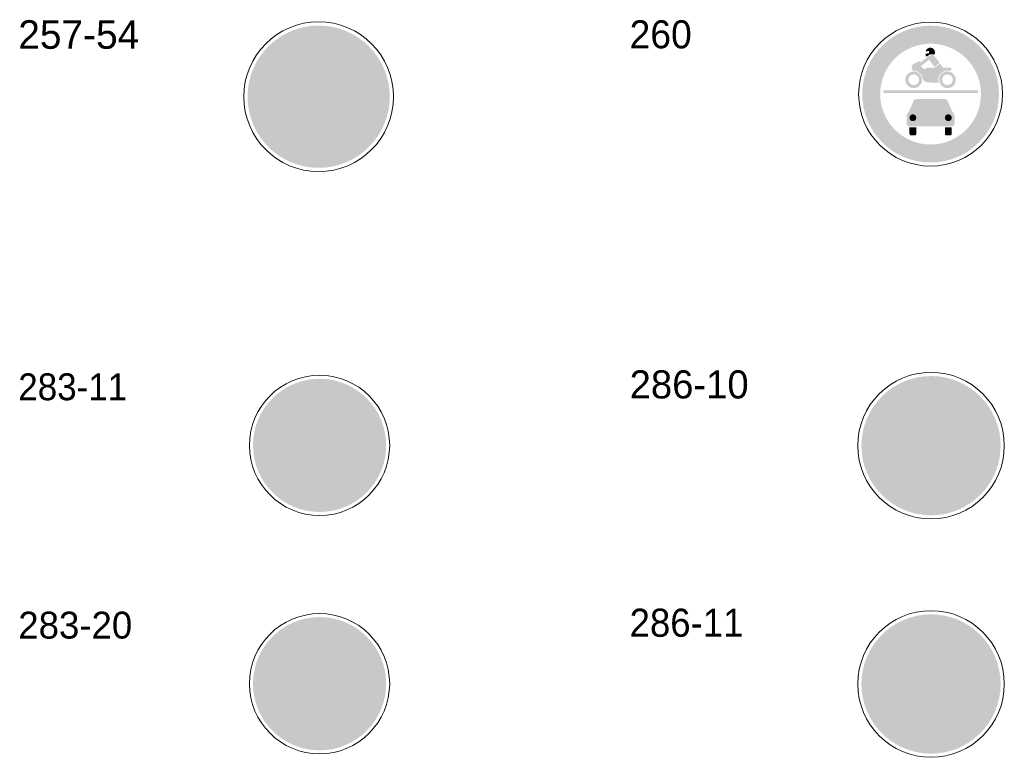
# Model space of a CAD drawing. Header units: millimetres. Extents: x 27 to 616, y -913 to 238.
# Tile 33 of 38: x 457 to 605, y -314 to -203. Entities that reach past the tile are written whole.
import ezdxf
from ezdxf.enums import TextEntityAlignment as Align

# ---------------------------------------------------------------- set-up
doc = ezdxf.new("R2010")
doc.units = ezdxf.units.MM
doc.header["$LTSCALE"] = 5
doc.linetypes.add('AUSGEZOGEN', pattern=[0])
doc.layers.add('Ebene_1', color=7, linetype='Continuous', true_color=0x000000)
doc.layers.add('Layer13', color=5, linetype='Continuous', true_color=0x0000ff)
doc.styles.add('Arial', font='arial.ttf')

msp = doc.modelspace()

# ---------------------------------------------------------------- hatches: boundary and pattern name
at = {"layer": 'Ebene_1', "linetype": 'AUSGEZOGEN', "lineweight": 18, "true_color": 0xce2729}
for points in [[(512.39, -214.46), (512.34, -215.56), (512.18, -216.62), (511.91, -217.65), (511.55, -218.64), (511.1, -219.58), (510.56, -220.46), (509.94, -221.29), (509.25, -222.05), (508.49, -222.74), (507.66, -223.36), (506.78, -223.9), (505.84, -224.35), (504.85, -224.71), (503.82, -224.98), (502.76, -225.14), (501.66, -225.19), (500.56, -225.14), (499.5, -224.98), (498.47, -224.71), (497.48, -224.35), (496.54, -223.9), (495.66, -223.36), (494.83, -222.74), (494.07, -222.05), (493.38, -221.29), (492.76, -220.46), (492.22, -219.58), (491.77, -218.64), (491.41, -217.65), (491.14, -216.62), (490.98, -215.56), (490.93, -214.46), (490.98, -213.36), (491.14, -212.3), (491.41, -211.27), (491.77, -210.28), (492.22, -209.34), (492.76, -208.46), (493.38, -207.63), (494.07, -206.87), (494.83, -206.18), (495.66, -205.56), (496.54, -205.02), (497.48, -204.57), (498.47, -204.21), (499.5, -203.94), (500.56, -203.78), (501.66, -203.73), (502.76, -203.78), (503.82, -203.94), (504.85, -204.21), (505.84, -204.57), (506.78, -205.02), (507.66, -205.56), (508.49, -206.18), (509.25, -206.87), (509.94, -207.63), (510.56, -208.46), (511.1, -209.34), (511.55, -210.28), (511.91, -211.27), (512.18, -212.3), (512.34, -213.36)], [(511.85, -267.07), (511.8, -268.1), (511.65, -269.1), (511.4, -270.06), (511.06, -270.98), (510.64, -271.86), (510.13, -272.69), (509.56, -273.46), (508.91, -274.18), (508.19, -274.83), (507.42, -275.4), (506.59, -275.91), (505.71, -276.33), (504.79, -276.67), (503.83, -276.92), (502.83, -277.07), (501.8, -277.12), (500.77, -277.07), (499.77, -276.92), (498.81, -276.67), (497.89, -276.33), (497.01, -275.91), (496.18, -275.4), (495.41, -274.83), (494.69, -274.18), (494.04, -273.46), (493.46, -272.69), (492.96, -271.86), (492.54, -270.98), (492.2, -270.06), (491.95, -269.1), (491.8, -268.1), (491.75, -267.07), (491.8, -266.04), (491.95, -265.04), (492.2, -264.08), (492.54, -263.16), (492.96, -262.28), (493.46, -261.45), (494.04, -260.68), (494.69, -259.96), (495.41, -259.31), (496.18, -258.73), (497.01, -258.23), (497.89, -257.81), (498.81, -257.47), (499.77, -257.22), (500.77, -257.07), (501.8, -257.02), (502.83, -257.07), (503.83, -257.22), (504.79, -257.47), (505.71, -257.81), (506.59, -258.23), (507.42, -258.73), (508.19, -259.31), (508.91, -259.96), (509.56, -260.68), (510.13, -261.45), (510.64, -262.28), (511.06, -263.16), (511.4, -264.08), (511.65, -265.04), (511.8, -266.04)], [(604.6, -267.11), (604.55, -268.19), (604.39, -269.23), (604.13, -270.24), (603.78, -271.2), (603.34, -272.12), (602.81, -272.99), (602.21, -273.8), (601.53, -274.54), (600.78, -275.22), (599.97, -275.83), (599.11, -276.35), (598.19, -276.8), (597.22, -277.15), (596.22, -277.41), (595.17, -277.57), (594.1, -277.62), (593.02, -277.57), (591.98, -277.41), (590.97, -277.15), (590.01, -276.8), (589.09, -276.35), (588.22, -275.83), (587.41, -275.22), (586.67, -274.54), (585.99, -273.8), (585.39, -272.99), (584.86, -272.12), (584.42, -271.2), (584.06, -270.24), (583.8, -269.23), (583.65, -268.19), (583.59, -267.11), (583.65, -266.04), (583.8, -265), (584.06, -263.99), (584.42, -263.02), (584.86, -262.11), (585.39, -261.24), (585.99, -260.43), (586.67, -259.69), (587.41, -259.01), (588.22, -258.4), (589.09, -257.88), (590.01, -257.43), (590.97, -257.08), (591.98, -256.82), (593.02, -256.66), (594.1, -256.61), (595.17, -256.66), (596.22, -256.82), (597.22, -257.08), (598.19, -257.43), (599.11, -257.88), (599.97, -258.4), (600.78, -259.01), (601.53, -259.69), (602.21, -260.43), (602.81, -261.24), (603.34, -262.11), (603.78, -263.02), (604.13, -263.99), (604.39, -265), (604.55, -266.04)], [(604.61, -303.07), (604.55, -304.15), (604.39, -305.19), (604.13, -306.2), (603.78, -307.16), (603.34, -308.08), (602.81, -308.95), (602.21, -309.76), (601.53, -310.5), (600.78, -311.18), (599.97, -311.79), (599.11, -312.31), (598.19, -312.76), (597.22, -313.11), (596.22, -313.37), (595.17, -313.53), (594.1, -313.58), (593.02, -313.53), (591.98, -313.37), (590.97, -313.11), (590.01, -312.76), (589.09, -312.31), (588.22, -311.79), (587.42, -311.18), (586.67, -310.5), (585.99, -309.76), (585.39, -308.95), (584.86, -308.08), (584.42, -307.16), (584.06, -306.2), (583.81, -305.19), (583.65, -304.15), (583.59, -303.07), (583.65, -302), (583.81, -300.96), (584.06, -299.95), (584.42, -298.98), (584.86, -298.07), (585.39, -297.2), (585.99, -296.39), (586.67, -295.65), (587.42, -294.97), (588.22, -294.36), (589.09, -293.84), (590.01, -293.39), (590.97, -293.04), (591.98, -292.78), (593.02, -292.62), (594.1, -292.57), (595.17, -292.62), (596.22, -292.78), (597.22, -293.04), (598.19, -293.39), (599.11, -293.84), (599.97, -294.36), (600.78, -294.97), (601.53, -295.65), (602.21, -296.39), (602.81, -297.2), (603.34, -298.07), (603.78, -298.98), (604.13, -299.95), (604.39, -300.96), (604.55, -302)], [(511.85, -303.03), (511.8, -304.06), (511.65, -305.06), (511.4, -306.02), (511.06, -306.94), (510.64, -307.82), (510.13, -308.65), (509.56, -309.42), (508.91, -310.14), (508.19, -310.79), (507.42, -311.37), (506.59, -311.87), (505.71, -312.29), (504.79, -312.63), (503.83, -312.88), (502.83, -313.03), (501.8, -313.08), (500.77, -313.03), (499.77, -312.88), (498.81, -312.63), (497.89, -312.29), (497.01, -311.87), (496.18, -311.37), (495.41, -310.79), (494.69, -310.14), (494.04, -309.42), (493.46, -308.65), (492.96, -307.82), (492.54, -306.94), (492.2, -306.02), (491.95, -305.06), (491.8, -304.06), (491.75, -303.03), (491.8, -302), (491.95, -301), (492.2, -300.04), (492.54, -299.12), (492.96, -298.24), (493.46, -297.41), (494.04, -296.64), (494.69, -295.92), (495.41, -295.27), (496.18, -294.69), (497.01, -294.19), (497.89, -293.77), (498.81, -293.43), (499.77, -293.18), (500.77, -293.03), (501.8, -292.98), (502.83, -293.03), (503.83, -293.18), (504.79, -293.43), (505.71, -293.77), (506.59, -294.19), (507.42, -294.69), (508.19, -295.27), (508.91, -295.92), (509.56, -296.64), (510.13, -297.41), (510.64, -298.24), (511.06, -299.12), (511.4, -300.04), (511.65, -301), (511.8, -302)]]:
    msp.add_hatch(color=242, dxfattribs=at).paths.add_polyline_path(points, flags=0)
h = msp.add_hatch(color=242, dxfattribs=at)
h.paths.add_polyline_path([(604.35, -214.07), (604.3, -215.12), (604.14, -216.15), (603.88, -217.14), (603.54, -218.09), (603.1, -218.99), (602.59, -219.84), (601.99, -220.63), (601.33, -221.37), (600.59, -222.03), (599.8, -222.63), (598.95, -223.14), (598.05, -223.58), (597.1, -223.93), (596.11, -224.18), (595.08, -224.34), (594.03, -224.39), (592.97, -224.34), (591.95, -224.18), (590.96, -223.93), (590.01, -223.58), (589.11, -223.14), (588.26, -222.63), (587.46, -222.03), (586.73, -221.37), (586.06, -220.63), (585.47, -219.84), (584.95, -218.99), (584.52, -218.09), (584.17, -217.14), (583.92, -216.15), (583.76, -215.12), (583.71, -214.07), (583.76, -213.01), (583.92, -211.99), (584.17, -211), (584.52, -210.05), (584.95, -209.15), (585.47, -208.3), (586.06, -207.5), (586.73, -206.77), (587.46, -206.1), (588.26, -205.51), (589.11, -204.99), (590.01, -204.56), (590.96, -204.21), (591.95, -203.96), (592.97, -203.8), (594.03, -203.75), (595.08, -203.8), (596.11, -203.96), (597.1, -204.21), (598.05, -204.56), (598.95, -204.99), (599.8, -205.51), (600.59, -206.1), (601.33, -206.77), (601.99, -207.5), (602.59, -208.3), (603.1, -209.15), (603.54, -210.05), (603.88, -211), (604.14, -211.99), (604.3, -213.01)], flags=0)
h.paths.add_polyline_path([(601.63, -214.07), (601.59, -213.29), (601.48, -212.53), (601.29, -211.81), (601.04, -211.11), (600.72, -210.44), (600.33, -209.82), (599.9, -209.23), (599.41, -208.69), (598.87, -208.2), (598.28, -207.76), (597.65, -207.38), (596.99, -207.06), (596.29, -206.8), (595.56, -206.62), (594.81, -206.5), (594.03, -206.46), (593.25, -206.5), (592.49, -206.62), (591.77, -206.8), (591.07, -207.06), (590.4, -207.38), (589.78, -207.76), (589.19, -208.2), (588.65, -208.69), (588.16, -209.23), (587.72, -209.82), (587.34, -210.44), (587.02, -211.11), (586.76, -211.81), (586.58, -212.53), (586.46, -213.29), (586.42, -214.07), (586.46, -214.85), (586.58, -215.6), (586.76, -216.33), (587.02, -217.03), (587.34, -217.69), (587.72, -218.32), (588.16, -218.91), (588.65, -219.45), (589.19, -219.94), (589.78, -220.37), (590.4, -220.75), (591.07, -221.07), (591.77, -221.33), (592.49, -221.52), (593.25, -221.63), (594.03, -221.67), (594.81, -221.63), (595.56, -221.52), (596.29, -221.33), (596.99, -221.07), (597.65, -220.75), (598.28, -220.37), (598.87, -219.94), (599.41, -219.45), (599.9, -218.91), (600.33, -218.32), (600.72, -217.69), (601.04, -217.03), (601.29, -216.33), (601.48, -215.6), (601.59, -214.85)], flags=0)
at = {"layer": 'Ebene_1', "linetype": 'AUSGEZOGEN', "lineweight": 18, "true_color": 0xfffffe}
for points in [[(509.57, -214.46), (509.53, -215.27), (509.41, -216.05), (509.21, -216.81), (508.95, -217.54), (508.61, -218.23), (508.22, -218.88), (507.76, -219.49), (507.25, -220.05), (506.69, -220.56), (506.08, -221.02), (505.43, -221.41), (504.74, -221.75), (504.01, -222.01), (503.25, -222.21), (502.47, -222.33), (501.66, -222.37), (500.85, -222.33), (500.07, -222.21), (499.31, -222.01), (498.58, -221.75), (497.89, -221.41), (497.24, -221.02), (496.63, -220.56), (496.07, -220.05), (495.56, -219.49), (495.1, -218.88), (494.7, -218.23), (494.37, -217.54), (494.11, -216.81), (493.91, -216.05), (493.79, -215.27), (493.75, -214.46), (493.79, -213.65), (493.91, -212.87), (494.11, -212.11), (494.37, -211.38), (494.7, -210.69), (495.1, -210.04), (495.56, -209.43), (496.07, -208.87), (496.63, -208.36), (497.24, -207.9), (497.89, -207.51), (498.58, -207.17), (499.31, -206.91), (500.07, -206.71), (500.85, -206.59), (501.66, -206.55), (502.47, -206.59), (503.25, -206.71), (504.01, -206.91), (504.74, -207.17), (505.43, -207.51), (506.08, -207.9), (506.69, -208.36), (507.25, -208.87), (507.76, -209.43), (508.22, -210.04), (508.61, -210.69), (508.95, -211.38), (509.21, -212.11), (509.41, -212.87), (509.53, -213.65)], [(591.23, -216.69), (591.82, -215.33), (591.98, -215.22), (596.08, -215.22), (596.24, -215.33), (596.83, -216.69)], [(591.87, -217.64), (591.83, -217.84), (591.72, -218), (591.56, -218.11), (591.35, -218.15), (591.15, -218.11), (590.99, -218), (590.88, -217.84), (590.84, -217.64), (590.88, -217.44), (590.99, -217.27), (591.15, -217.16), (591.35, -217.12), (591.56, -217.16), (591.72, -217.27), (591.83, -217.44)], [(597.22, -217.64), (597.18, -217.84), (597.07, -218), (596.9, -218.11), (596.7, -218.15), (596.5, -218.11), (596.33, -218), (596.22, -217.84), (596.18, -217.64), (596.22, -217.44), (596.33, -217.27), (596.5, -217.16), (596.7, -217.12), (596.9, -217.16), (597.07, -217.27), (597.18, -217.44)], [(591.19, -261.58), (592.85, -259.93), (593.77, -259.93), (592.48, -261.22), (597, -261.22), (597, -261.95), (592.48, -261.95), (593.77, -263.24), (592.85, -263.24)], [(499.02, -272.36), (500.61, -273.95), (501.49, -273.95), (500.26, -272.71), (504.58, -272.71), (504.58, -272.01), (500.26, -272.01), (501.49, -270.77), (500.61, -270.77)], [(504.58, -308.32), (502.99, -309.91), (502.11, -309.91), (503.34, -308.67), (499.02, -308.67), (499.02, -307.97), (503.34, -307.97), (502.11, -306.73), (502.99, -306.73)], [(591.19, -308.6), (592.85, -310.26), (593.77, -310.26), (592.48, -308.97), (597, -308.97), (597, -308.24), (592.48, -308.24), (593.77, -306.95), (592.85, -306.95)]]:
    msp.add_hatch(color=7, dxfattribs=at).paths.add_polyline_path(points, flags=0)
at = {"layer": 'Ebene_1', "linetype": 'AUSGEZOGEN', "lineweight": 18, "true_color": 0x000000}
for points in [[(594.57, -208.15), (594.37, -208.07), (594.16, -208.05), (593.95, -208.09), (593.76, -208.19), (593.55, -208.35), (593.29, -208.38), (593.29, -207.97), (593.77, -207.9), (593.77, -207.55), (593.28, -207.63), (593.39, -207.37), (593.59, -207.17), (593.84, -207.07), (594.12, -207.07), (594.38, -207.17), (594.57, -207.37), (594.67, -207.62), (594.68, -207.9), (594.57, -208.15), (594.59, -208.13), (594.59, -208.12)], [(595.28, -212.35), (594.74, -212.34), (594.28, -212.33), (593.88, -212.31), (593.55, -212.28), (593.28, -212.21), (593.07, -212.09), (592.92, -211.92), (592.84, -211.68), (592.8, -211.54), (592.72, -211.31), (592.6, -211.11), (592.44, -210.93), (592.26, -210.78), (592.05, -210.66), (591.83, -210.58), (591.35, -210.54), (591.2, -210.18), (591.18, -209.99), (591.22, -209.81), (591.35, -209.63), (591.59, -209.44), (591.95, -209.26), (592.47, -209.08), (592.44, -209.33), (593.84, -208.28), (594.05, -208.18), (594.27, -208.17), (594.49, -208.24), (594.66, -208.4), (595.4, -209.38), (594.62, -209.97), (593.81, -208.89), (592.57, -209.82), (592.7, -210), (592.86, -210.15), (593.04, -210.26), (593.25, -210.33), (593.28, -210.23), (593.35, -210.14), (593.44, -210.08), (593.55, -210.06), (594.69, -210.06), (595.47, -209.47), (595.76, -209.85), (595.86, -210.06), (597.02, -210.06), (597.12, -210.13), (597.17, -210.3), (597.12, -210.46), (597.02, -210.53), (596.58, -210.53), (596.3, -210.56), (596.04, -210.64), (595.81, -210.77), (595.6, -210.94), (595.44, -211.14), (595.31, -211.37), (595.23, -211.63), (595.2, -211.91), (595.28, -212.35), (595.27, -212.33), (595.26, -212.3), (595.25, -212.29)], [(586.88, -213.52), (601.18, -213.52), (601.18, -213.89), (586.88, -213.89)], [(498.63, -216.32), (498.56, -216.69), (498.35, -217), (498.04, -217.21), (497.67, -217.28), (497.29, -217.21), (496.99, -217), (496.78, -216.69), (496.71, -216.32), (496.78, -215.94), (496.99, -215.64), (497.29, -215.43), (497.67, -215.35), (498.04, -215.43), (498.35, -215.64), (498.56, -215.94)], [(506.2, -216.32), (506.13, -216.69), (505.92, -217), (505.61, -217.21), (505.24, -217.28), (504.86, -217.21), (504.56, -217), (504.35, -216.69), (504.27, -216.32), (504.35, -215.94), (504.56, -215.64), (504.86, -215.43), (505.24, -215.35), (505.61, -215.43), (505.92, -215.64), (506.13, -215.94)], [(590.41, -217.38), (590.43, -217.22), (590.51, -217.07), (590.61, -216.93), (590.79, -216.62), (591.48, -215.05), (591.64, -214.86), (591.87, -214.79), (596.18, -214.79), (596.42, -214.86), (596.58, -215.05), (597.26, -216.62), (597.44, -216.93), (597.55, -217.07), (597.62, -217.22), (597.65, -217.38), (597.65, -218.5), (597.62, -218.67), (597.52, -218.8), (597.39, -218.9), (597.22, -218.93), (590.84, -218.93), (590.67, -218.9), (590.53, -218.8), (590.44, -218.67), (590.41, -218.5)], [(590.84, -219.1), (591.87, -219.1), (591.87, -220.05), (591.85, -220.15), (591.8, -220.23), (591.71, -220.29), (591.61, -220.31), (591.1, -220.31), (591, -220.29), (590.91, -220.23), (590.86, -220.15), (590.84, -220.05)], [(596.18, -219.1), (597.22, -219.1), (597.22, -220.05), (597.2, -220.15), (597.14, -220.23), (597.06, -220.29), (596.96, -220.31), (596.44, -220.31), (596.34, -220.29), (596.26, -220.23), (596.2, -220.15), (596.18, -220.05)]]:
    msp.add_hatch(color=18, dxfattribs=at).paths.add_polyline_path(points, flags=0)
h = msp.add_hatch(color=18, dxfattribs=at)
h.paths.add_polyline_path([(592.74, -211.91), (592.71, -212.16), (592.64, -212.4), (592.52, -212.61), (592.37, -212.79), (592.18, -212.95), (591.97, -213.06), (591.73, -213.14), (591.48, -213.16), (591.23, -213.14), (590.99, -213.06), (590.78, -212.95), (590.59, -212.79), (590.44, -212.61), (590.32, -212.4), (590.25, -212.16), (590.23, -211.91), (590.25, -211.65), (590.32, -211.42), (590.44, -211.21), (590.59, -211.02), (590.78, -210.87), (590.99, -210.75), (591.23, -210.68), (591.48, -210.65), (591.73, -210.68), (591.97, -210.75), (592.18, -210.87), (592.37, -211.02), (592.52, -211.21), (592.64, -211.42), (592.71, -211.65)], flags=0)
h.paths.add_polyline_path([(592.29, -211.91), (592.23, -211.59), (592.05, -211.33), (591.8, -211.16), (591.48, -211.09), (591.16, -211.16), (590.91, -211.33), (590.73, -211.59), (590.67, -211.91), (590.73, -212.22), (590.91, -212.48), (591.16, -212.66), (591.48, -212.72), (591.8, -212.66), (592.05, -212.48), (592.23, -212.22)], flags=0)
h = msp.add_hatch(color=18, dxfattribs=at)
h.paths.add_polyline_path([(597.83, -211.91), (597.81, -212.16), (597.73, -212.4), (597.62, -212.61), (597.46, -212.79), (597.28, -212.95), (597.06, -213.06), (596.83, -213.14), (596.58, -213.16), (596.32, -213.14), (596.09, -213.06), (595.87, -212.95), (595.69, -212.79), (595.53, -212.61), (595.42, -212.4), (595.35, -212.16), (595.32, -211.91), (595.35, -211.65), (595.42, -211.42), (595.53, -211.21), (595.69, -211.02), (595.87, -210.87), (596.09, -210.75), (596.32, -210.68), (596.58, -210.65), (596.83, -210.68), (597.06, -210.75), (597.28, -210.87), (597.46, -211.02), (597.62, -211.21), (597.73, -211.42), (597.81, -211.65)], flags=0)
h.paths.add_polyline_path([(597.39, -211.91), (597.32, -211.59), (597.15, -211.33), (596.89, -211.16), (596.58, -211.09), (596.26, -211.16), (596, -211.33), (595.83, -211.59), (595.76, -211.91), (595.83, -212.22), (596, -212.48), (596.26, -212.66), (596.58, -212.72), (596.89, -212.66), (597.15, -212.48), (597.32, -212.22)], flags=0)
h = msp.add_hatch(color=18, dxfattribs=at)
h.paths.add_polyline_path([(496.43, -216.32), (494.78, -216.32), (494.67, -216.3), (494.58, -216.24), (494.52, -216.15), (494.5, -216.04), (494.5, -214.64), (494.55, -214.37), (495.27, -212.37), (495.27, -212.32), (495.16, -212.19), (495.05, -212.05), (495.05, -211.78), (495.09, -211.68), (495.19, -211.64), (507.69, -211.64), (507.87, -211.67), (508.02, -211.75), (508.15, -211.88), (508.22, -212.04), (508.78, -214.01), (508.82, -214.23), (508.82, -215.77), (508.77, -215.98), (508.65, -216.16), (508.48, -216.27), (508.26, -216.32), (506.48, -216.32), (506.45, -216.07), (506.38, -215.84), (506.27, -215.63), (506.11, -215.44), (505.93, -215.29), (505.72, -215.18), (505.49, -215.1), (505.24, -215.08), (504.99, -215.1), (504.76, -215.18), (504.54, -215.29), (504.36, -215.44), (504.21, -215.63), (504.1, -215.84), (504.02, -216.07), (504, -216.32), (498.91, -216.32), (498.88, -216.07), (498.81, -215.84), (498.7, -215.63), (498.55, -215.44), (498.36, -215.29), (498.15, -215.18), (497.92, -215.1), (497.67, -215.08), (497.42, -215.1), (497.19, -215.18), (496.98, -215.29), (496.79, -215.44), (496.64, -215.63), (496.53, -215.84), (496.46, -216.07)], flags=0)
h.paths.add_polyline_path([(506.38, -214.12), (507.77, -214.12), (507.92, -214.06), (507.98, -213.91), (507.97, -213.85), (507.54, -212.34), (507.46, -212.23), (507.34, -212.19), (505.95, -212.19), (505.8, -212.25), (505.74, -212.4), (505.75, -212.45), (506.18, -213.97), (506.26, -214.08), (506.38, -214.12)], flags=0)
h.paths.add_polyline_path([(504.21, -214.12), (505.6, -214.12), (505.74, -214.06), (505.8, -213.91), (505.8, -213.85), (505.36, -212.34), (505.29, -212.23), (505.16, -212.19), (503.78, -212.19), (503.63, -212.25), (503.57, -212.4), (503.58, -212.45), (504.01, -213.97), (504.08, -214.08), (504.21, -214.12)], flags=0)
h.paths.add_polyline_path([(502.03, -214.12), (503.42, -214.12), (503.57, -214.06), (503.63, -213.91), (503.62, -213.85), (503.19, -212.34), (503.12, -212.23), (502.99, -212.19), (501.6, -212.19), (501.46, -212.25), (501.4, -212.4), (501.4, -212.45), (501.84, -213.97), (501.91, -214.08), (502.04, -214.12)], flags=0)
h.paths.add_polyline_path([(499.86, -214.12), (501.25, -214.12), (501.39, -214.06), (501.45, -213.91), (501.45, -213.85), (501.02, -212.34), (500.94, -212.23), (500.82, -212.19), (499.43, -212.19), (499.28, -212.25), (499.22, -212.4), (499.23, -212.45), (499.66, -213.97), (499.74, -214.08), (499.86, -214.12)], flags=0)
h.paths.add_polyline_path([(497.63, -214.12), (499.07, -214.12), (499.22, -214.06), (499.28, -213.91), (499.27, -213.85), (498.84, -212.34), (498.77, -212.23), (498.64, -212.19), (497.63, -212.19), (497.48, -212.25), (497.42, -212.4), (497.42, -213.91), (497.48, -214.06)], flags=0)
h.paths.add_polyline_path([(495.21, -214.12), (496.86, -214.12), (497, -214.06), (497.07, -213.91), (497.07, -212.4), (497, -212.25), (496.86, -212.19), (495.75, -212.19), (495.63, -212.23), (495.55, -212.33), (495.01, -213.84), (495, -213.91), (495.06, -214.06), (495.21, -214.12)], flags=0)
at = {"layer": 'Layer13', "linetype": 'AUSGEZOGEN', "lineweight": 18, "true_color": 0x0000ff}
for points in [[(501.8, -265.57), (497.36, -261.14), (497.86, -260.8), (498.37, -260.5), (498.91, -260.25), (499.46, -260.04), (500.03, -259.88), (500.61, -259.76), (501.2, -259.69), (501.8, -259.66), (502.4, -259.69), (502.99, -259.76), (503.57, -259.88), (504.14, -260.04), (504.69, -260.25), (505.23, -260.5), (505.74, -260.8), (506.23, -261.14)], [(589.46, -260.91), (589.98, -260.56), (590.52, -260.25), (591.08, -259.99), (591.65, -259.77), (592.25, -259.6), (592.86, -259.47), (593.47, -259.4), (594.1, -259.37), (594.89, -259.41), (595.66, -259.53), (596.4, -259.72), (597.11, -259.98), (597.79, -260.31), (598.43, -260.69), (599.02, -261.14), (599.57, -261.64), (600.07, -262.19), (600.52, -262.79), (600.91, -263.42), (601.23, -264.1), (601.49, -264.81), (601.68, -265.55), (601.8, -266.32), (601.84, -267.11), (601.82, -267.74), (601.74, -268.36), (601.62, -268.96), (601.44, -269.56), (601.23, -270.14), (600.96, -270.7), (600.65, -271.24), (600.3, -271.75)], [(500.3, -267.07), (495.87, -271.5), (495.53, -271.01), (495.23, -270.5), (494.98, -269.96), (494.77, -269.41), (494.61, -268.84), (494.49, -268.26), (494.42, -267.67), (494.39, -267.07), (494.42, -266.47), (494.49, -265.88), (494.61, -265.3), (494.77, -264.73), (494.98, -264.18), (495.23, -263.64), (495.53, -263.13), (495.87, -262.63)], [(503.3, -267.07), (507.73, -262.63), (508.07, -263.13), (508.37, -263.64), (508.62, -264.18), (508.83, -264.73), (508.99, -265.3), (509.11, -265.88), (509.18, -266.47), (509.21, -267.07), (509.18, -267.67), (509.11, -268.26), (508.99, -268.84), (508.83, -269.41), (508.62, -269.96), (508.37, -270.5), (508.07, -271.01), (507.73, -271.5)], [(587.9, -262.48), (598.73, -273.31), (598.22, -273.67), (597.68, -273.98), (597.12, -274.24), (596.54, -274.46), (595.95, -274.63), (595.34, -274.76), (594.72, -274.83), (594.1, -274.86), (593.31, -274.82), (592.54, -274.7), (591.8, -274.51), (591.08, -274.25), (590.41, -273.92), (589.77, -273.53), (589.17, -273.09), (588.62, -272.59), (588.12, -272.04), (587.68, -271.44), (587.29, -270.8), (586.96, -270.13), (586.7, -269.42), (586.51, -268.67), (586.4, -267.91), (586.36, -267.11), (586.38, -266.49), (586.46, -265.87), (586.58, -265.27), (586.75, -264.67), (586.97, -264.09), (587.23, -263.53), (587.54, -262.99)], [(501.8, -268.57), (506.23, -273), (505.74, -273.34), (505.23, -273.64), (504.69, -273.89), (504.14, -274.1), (503.57, -274.26), (502.99, -274.38), (502.4, -274.45), (501.8, -274.48), (501.2, -274.45), (500.61, -274.38), (500.03, -274.26), (499.46, -274.1), (498.91, -273.89), (498.37, -273.64), (497.86, -273.34), (497.36, -273)], [(501.8, -301.53), (497.36, -297.1), (497.86, -296.76), (498.37, -296.46), (498.91, -296.21), (499.46, -296), (500.03, -295.84), (500.61, -295.72), (501.2, -295.65), (501.8, -295.62), (502.4, -295.65), (502.99, -295.72), (503.57, -295.84), (504.14, -296), (504.69, -296.21), (505.23, -296.46), (505.74, -296.76), (506.24, -297.1)], [(589.46, -296.87), (589.98, -296.52), (590.52, -296.21), (591.08, -295.95), (591.66, -295.73), (592.25, -295.56), (592.86, -295.43), (593.47, -295.36), (594.1, -295.33), (594.89, -295.37), (595.66, -295.49), (596.4, -295.68), (597.11, -295.94), (597.79, -296.27), (598.43, -296.65), (599.02, -297.1), (599.57, -297.6), (600.07, -298.15), (600.52, -298.75), (600.91, -299.38), (601.23, -300.06), (601.49, -300.77), (601.68, -301.51), (601.8, -302.28), (601.84, -303.07), (601.82, -303.7), (601.74, -304.32), (601.62, -304.92), (601.44, -305.52), (601.23, -306.1), (600.96, -306.66), (600.65, -307.2), (600.3, -307.71)], [(500.3, -303.03), (495.87, -307.47), (495.53, -306.97), (495.23, -306.46), (494.98, -305.92), (494.77, -305.37), (494.61, -304.8), (494.49, -304.22), (494.42, -303.63), (494.39, -303.03), (494.42, -302.43), (494.49, -301.84), (494.61, -301.26), (494.77, -300.69), (494.98, -300.14), (495.23, -299.6), (495.53, -299.09), (495.87, -298.59)], [(503.3, -303.03), (507.73, -298.59), (508.07, -299.09), (508.37, -299.6), (508.62, -300.14), (508.83, -300.69), (508.99, -301.26), (509.11, -301.84), (509.18, -302.43), (509.21, -303.03), (509.18, -303.63), (509.11, -304.22), (508.99, -304.8), (508.83, -305.37), (508.62, -305.92), (508.37, -306.46), (508.07, -306.97), (507.73, -307.47)], [(587.9, -298.44), (598.74, -309.27), (598.22, -309.63), (597.68, -309.94), (597.12, -310.2), (596.54, -310.42), (595.95, -310.59), (595.34, -310.72), (594.72, -310.79), (594.1, -310.82), (593.31, -310.78), (592.54, -310.66), (591.8, -310.47), (591.09, -310.21), (590.41, -309.88), (589.77, -309.49), (589.17, -309.05), (588.62, -308.55), (588.12, -308), (587.68, -307.4), (587.29, -306.76), (586.96, -306.09), (586.7, -305.38), (586.51, -304.63), (586.4, -303.87), (586.36, -303.07), (586.38, -302.45), (586.46, -301.83), (586.58, -301.23), (586.75, -300.63), (586.97, -300.05), (587.24, -299.49), (587.54, -298.95)], [(501.8, -304.53), (506.24, -308.96), (505.74, -309.3), (505.23, -309.6), (504.69, -309.85), (504.14, -310.06), (503.57, -310.22), (502.99, -310.34), (502.4, -310.41), (501.8, -310.44), (501.2, -310.41), (500.61, -310.34), (500.03, -310.22), (499.46, -310.06), (498.91, -309.85), (498.37, -309.6), (497.86, -309.3), (497.36, -308.96)]]:
    msp.add_hatch(color=5, dxfattribs=at).paths.add_polyline_path(points, flags=0)

# ---------------------------------------------------------------- linework, layer by layer
at = {"layer": 'Ebene_1', "color": 18, "linetype": 'AUSGEZOGEN', "lineweight": 18, "true_color": 0x000000}
for centre, radius in [((501.66, -214.46), 11.3), ((594.03, -214.07), 10.86), ((501.8, -267.07), 10.58), ((501.8, -267.07), 10.58), ((594.1, -267.11), 11.06), ((501.8, -303.03), 10.58), ((594.1, -303.07), 11.06)]:
    msp.add_circle(centre, radius, dxfattribs=at)

# ---------------------------------------------------------------- texts
at = {"layer": 'Ebene_1', "color": 18, "linetype": 'AUSGEZOGEN', "lineweight": 18, "true_color": 0x000000, "style": 'Arial'}
for s, height, width, p, p2 in [('257-54', 4.308, 0.975144, (456.32, -207.23), (474.58, -207.23)), ('260', 4.227, 0.953608, (548.6, -207.16), (557.98, -207.16)), ('283-11', 4.058, 0.931646, (456.32, -260.26), (472.75, -260.26)), ('286-10', 4.242, 0.975144, (548.6, -259.99), (566.57, -259.99)), ('283-20', 4.058, 0.975144, (456.32, -296.22), (473.52, -296.22)), ('286-11', 4.242, 0.931646, (548.6, -295.95), (565.77, -295.95))]:
    msp.add_text(s, height=height, dxfattribs=dict(at, width=width)).set_placement(p, p2, align=Align.FIT)

doc.saveas('drawing.dxf')
